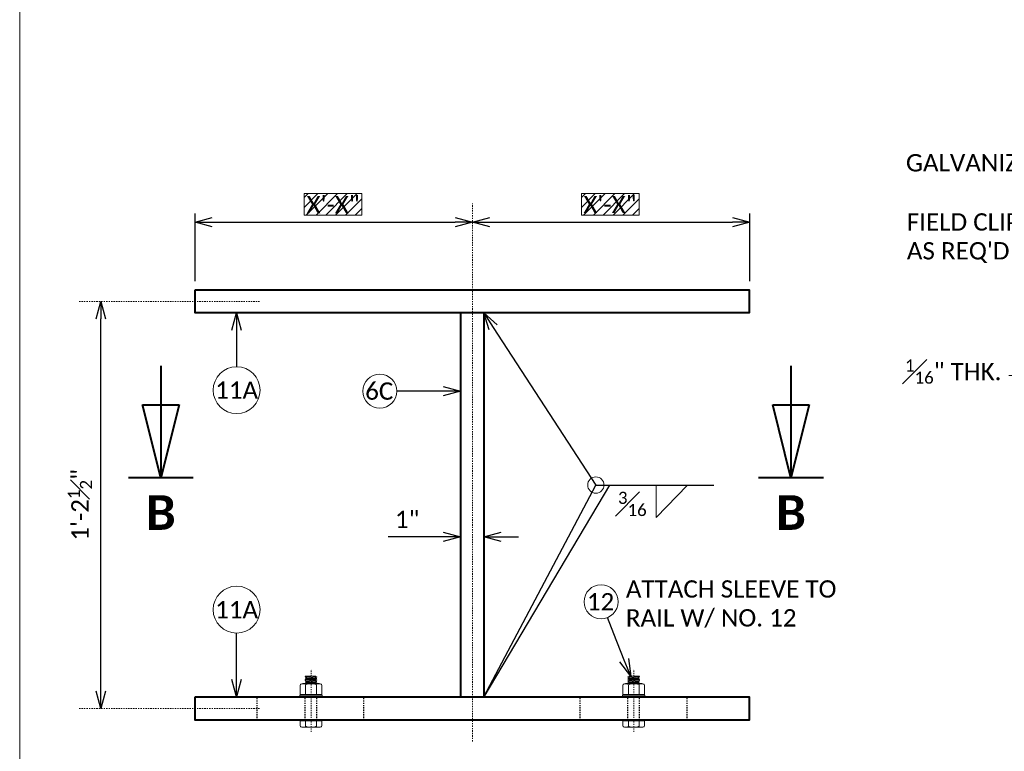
# Model space of a CAD drawing. Extents: x 5346 to 5963, y 23504 to 23756.
# Tile 2 of 15: x 5346 to 5432, y 23548 to 23611. Entities that reach past the tile are written whole.
import ezdxf
from ezdxf import colors
from ezdxf.entities.mleader import LeaderData, LeaderLine
from ezdxf.enums import TextEntityAlignment as Align
from ezdxf.math import Vec2, Vec3

# ---------------------------------------------------------------- set-up
doc = ezdxf.new("R2010")
doc.units = 0
doc.header["$MEASUREMENT"] = 0
doc.linetypes.add('Wisdot2', pattern=[0.125, 0.0625, -0.0625])
doc.linetypes.add('Wisdot4', pattern=[0.28125, 0.125, -0.0625, 0.03125, -0.0625])
for name, color, linetype, lineweight in [('B_ANNO', 7, 'Continuous', 18), ('B_ANNO_DIM', 7, 'Continuous', 18), ('B_ANNO_SYMB', 7, 'Continuous', 18), ('B_ANNO_TEXT', 7, 'Continuous', 18), ('B_CNTR', 1, 'Wisdot4', 18), ('B_DETAIL_HIDDEN', 7, 'Wisdot2', 25), ('B_DETAIL_OBJ', 7, 'Continuous', 40), ('B_STEEL_BOLT', 3, 'Continuous', 18)]:
    doc.layers.add(name, color=color, linetype=linetype, lineweight=lineweight)
doc.layers.add('B_ANNO_DESIGN_NOTES', color=1, linetype='Continuous', lineweight=18, true_color=0xff0000)
doc.layers.add('B_ANNO_NOPLOT', color=47, linetype='Continuous', lineweight=18, plot=False)
doc.styles.add('Annotative', font='calibri.ttf', dxfattribs={"height": 0.0625})
doc.styles.get("Standard").update_dxf_attribs({"font": 'calibri.ttf'})
doc.styles.add('Title', font='calibrib.ttf', dxfattribs={"height": 0.125})
doc.dimstyles.new('Annotative', dxfattribs={"dimscale": 0, "dimtxt": 0.0625, "dimasz": 0.0625, "dimexe": 0.03125, "dimexo": 0.03125, "dimgap": 0.03125, "dimtad": 1, "dimdec": 3, "dimzin": 3, "dimdsep": 46, "dimlunit": 4, "dimtxsty": 'Standard', "dimblk": 'OPEN30', "dimcen": 0.03125, "dimaunit": 1, "dimadec": 0, "dimazin": 3, "dimtfac": 0.75, "dimtdec": 3, "dimtofl": 0, "dimtmove": 0, "dimatfit": 3, "dimldrblk": 'OPEN30', "dimfxl": 1, "dimtfill": 1, "dimfrac": 1, "dimtolj": 1, "dimtzin": 0, "dimarcsym": 0})

# ---------------------------------------------------------------- blocks, each defined once
blk = doc.blocks.new('_Open30')
at = {"color": 0, "linetype": 'ByBlock', "lineweight": -2}
for p, q in [((-1, 0.268), (0, 0)), ((0, 0), (-1, -0.268)), ((0, 0), (-1, 0))]:
    blk.add_line(p, q, dxfattribs=at)
blk = doc.blocks.new('*U129')
at = {"layer": 'B_ANNO_NOPLOT', "flags": 128}
blk.add_lwpolyline([(0, 0), (0, 252), (323.9277, 252), (323.9277, 238.8552), (378, 238.8552), (378, 40.4996), (316.5708, 40.4996), (316.5708, 0)], close=True, dxfattribs=at)
blk = doc.blocks.new('AnonymousCell114')
at = {"layer": 'B_CNTR', "ltscale": 0.5}
blk.add_line((0, -3.6), (0, 1.808), dxfattribs=at)
at = {"layer": 'B_DETAIL_HIDDEN', "ltscale": 0.5}
for p, q in [((-0.496, -2.576), (-0.496, -0.576)), ((0.496, -2.576), (0.496, -0.576))]:
    blk.add_line(p, q, dxfattribs=at)
at = {"layer": 'B_STEEL_BOLT'}
for p, q in [((-0.496, 1.2), (-0.496, 1.216)), ((-0.48, 1.216), (-0.496, 1.216)), ((-0.224, 1.216), (-0.496, 1.216)), ((-0.496, 1.2), (-0.4, 1.152)), ((0.496, 1.152), (-0.496, 1.088)), ((-0.4, 1.136), (-0.496, 1.088)), ((-0.496, 1.072), (-0.496, 1.088)), ((-0.496, 1.072), (-0.4, 1.024)), ((0.496, 1.024), (-0.496, 0.96)), ((-0.4, 1.008), (-0.496, 0.96)), ((-0.496, 0.944), (-0.496, 0.96)), ((-0.496, 0.944), (-0.4, 0.896)), ((0.496, 0.896), (-0.496, 0.832)), ((-0.4, 0.88), (-0.496, 0.832)), ((-0.48, 1.216), (0.432, 1.216)), ((0.4, 1.216), (-0.4, 1.152)), ((-0.4, 1.152), (-0.4, 1.136)), ((0.4, 1.088), (-0.4, 1.024)), ((-0.4, 1.024), (-0.4, 1.008)), ((0.4, 0.96), (-0.4, 0.896)), ((-0.4, 0.896), (-0.4, 0.88)), ((0.4, 1.216), (0.4, 1.2)), ((0.4, 1.2), (0.496, 1.152)), ((0.496, 1.136), (0.4, 1.104)), ((0.4, 1.104), (0.4, 1.072)), ((0.4, 1.072), (0.496, 1.024)), ((0.496, 1.008), (0.4, 0.976)), ((0.4, 0.976), (0.4, 0.944)), ((0.4, 0.944), (0.496, 0.896)), ((0.496, 0.88), (0.4, 0.848)), ((0.496, 1.136), (0.496, 1.152)), ((0.496, 1.008), (0.496, 1.024)), ((0.496, 0.88), (0.496, 0.896)), ((-0.928, 0.448), (-0.928, -0.352)), ((-0.704, 0.576), (0.704, 0.576)), ((-0.496, 0.816), (-0.496, 0.832)), ((-0.496, 0.816), (-0.4, 0.768)), ((0.496, 0.768), (-0.496, 0.704)), ((-0.4, 0.752), (-0.496, 0.704)), ((-0.496, 0.688), (-0.496, 0.704)), ((-0.496, 0.688), (-0.4, 0.64)), ((0.496, 0.64), (-0.496, 0.576)), ((-0.4, 0.624), (-0.496, 0.576)), ((-0.464, 0.48), (-0.464, -0.352)), ((0.4, 0.832), (-0.4, 0.768)), ((-0.4, 0.768), (-0.4, 0.752)), ((0.4, 0.704), (-0.4, 0.64)), ((-0.4, 0.64), (-0.4, 0.624)), ((0.4, 0.848), (0.4, 0.816)), ((0.4, 0.816), (0.496, 0.768)), ((0.496, 0.752), (0.4, 0.72)), ((0.4, 0.72), (0.4, 0.688)), ((0.4, 0.688), (0.496, 0.64)), ((0.496, 0.624), (0.4, 0.592)), ((0.4, 0.592), (0.4, 0.576)), ((0.464, 0.48), (0.464, -0.352)), ((0.496, 0.752), (0.496, 0.768)), ((0.496, 0.624), (0.496, 0.64)), ((0.928, 0.448), (0.928, -0.352)), ((-0.976, -0.416), (0.976, -0.416)), ((-0.976, -0.576), (-0.976, -0.416)), ((-0.928, -0.352), (0.928, -0.352)), ((-0.8, -0.352), (-0.8, -0.416)), ((0.8, -0.352), (0.8, -0.416)), ((0.976, -0.576), (0.976, -0.416)), ((0.976, -0.56), (0.976, -0.416)), ((-0.928, -3.088), (-0.928, -2.656)), ((-0.928, -2.656), (0.928, -2.656)), ((-0.8, -2.656), (-0.8, -2.576)), ((-0.704, -3.21), (0.704, -3.21)), ((-0.464, -3.12), (-0.464, -2.656)), ((0.464, -3.12), (0.464, -2.656)), ((0.8, -2.656), (0.8, -2.576)), ((0.928, -3.088), (0.928, -2.656))]:
    blk.add_line(p, q, dxfattribs=at)
for centre, start, end in [((0, -0.705), 68.62043, 111.37957), ((0, -1.935), 248.62043, 291.37957)]:
    blk.add_arc(centre, 1.273, start, end, dxfattribs=at)
for centre, start_param, end_param in [((-0.692, 0.448), 0.266011, 3.141593), ((-0.692, -3.088), 3.141593, 6.017175)]:
    blk.add_ellipse(centre, major_axis=(0.236, 0), ratio=0.518522, start_param=start_param, end_param=end_param, dxfattribs=at)
at = {"layer": 'B_STEEL_BOLT', "extrusion": (0, 0, -1)}
for centre, start_param, end_param in [((0.692, 0.448), 0.266011, 3.141593), ((0.692, -3.088), 3.141593, 6.017175)]:
    blk.add_ellipse(centre, major_axis=(-0.236, 0), ratio=0.518522, start_param=start_param, end_param=end_param, dxfattribs=at)
blk = doc.blocks.new('*U42')
at = {"layer": 'B_ANNO', "lineweight": 40}
for p, q in [((0, 6.353), (0, 1.5)), ((-0.79125, 4.665), (0.79125, 4.665)), ((0, 1.5), (-0.79125, 4.665)), ((0.79125, 4.665), (0, 1.5)), ((1.404, 1.5), (-1.404, 1.5))]:
    blk.add_line(p, q, dxfattribs=at)
at = {"style": 'Title'}
blk.add_attdef('A', text='', height=1.5, dxfattribs=at).set_placement((0, 0), align=Align.MIDDLE_CENTER)
blk = doc.blocks.new('*D824')
at = {"layer": 'B_ANNO_DIM', "color": 0, "lineweight": -2, "transparency": 16777216}
for p, q in [((15.186, 85.258), (15.186, 91.123)), ((16.686, 90.373), (37.71, 90.373))]:
    blk.add_line(p, q, dxfattribs=at)
at = {"layer": 'Defpoints', "color": 0, "transparency": 16777216}
for p in [(39.21, 90.373), (39.21, 90.373), (15.186, 84.508)]:
    blk.add_point(p, dxfattribs=at)
at = {"layer": 'B_ANNO_DIM', "color": 0, "lineweight": -2, "transparency": 16777216, "xscale": 1.5, "yscale": 1.5, "zscale": 1.5, "rotation": 180}
blk.add_blockref('_Open30', (15.186, 90.373), dxfattribs=at)
at = {"layer": 'B_ANNO_DIM', "color": 0, "lineweight": -2, "transparency": 16777216, "xscale": 1.5, "yscale": 1.5, "zscale": 1.5}
blk.add_blockref('_Open30', (39.21, 90.373), dxfattribs=at)
blk = doc.blocks.new('*D845')
at = {"layer": 'B_ANNO_DIM', "color": 0, "lineweight": -2, "transparency": 16777216}
for p, q in [((63.233, 85.258), (63.233, 91.123)), ((40.71, 90.373), (61.733, 90.373))]:
    blk.add_line(p, q, dxfattribs=at)
at = {"layer": 'Defpoints', "color": 0, "transparency": 16777216}
for p in [(39.21, 90.373), (63.233, 90.373), (63.233, 84.508)]:
    blk.add_point(p, dxfattribs=at)
at = {"layer": 'B_ANNO_DIM', "color": 0, "lineweight": -2, "transparency": 16777216, "xscale": 1.5, "yscale": 1.5, "zscale": 1.5, "rotation": 180}
blk.add_blockref('_Open30', (39.21, 90.373), dxfattribs=at)
at = {"layer": 'B_ANNO_DIM', "color": 0, "lineweight": -2, "transparency": 16777216, "xscale": 1.5, "yscale": 1.5, "zscale": 1.5}
blk.add_blockref('_Open30', (63.233, 90.373), dxfattribs=at)
blk = doc.blocks.new('*D832')
at = {"layer": 'B_ANNO_DIM', "color": 0, "lineweight": -2, "transparency": 16777216}
blk.add_line((7.025, 49.752), (7.025, 82), dxfattribs=at)
at = {"layer": 'Defpoints', "color": 0, "transparency": 16777216}
for p in [(7.025, 83.5), (7.025, 83.5), (7.025, 48.252)]:
    blk.add_point(p, dxfattribs=at)
at = {"layer": 'B_ANNO_DIM', "color": 0, "lineweight": -2, "transparency": 16777216, "xscale": 1.5, "yscale": 1.5, "zscale": 1.5}
for p, rotation in [((7.025, 83.5), 90), ((7.025, 48.252), 270)]:
    blk.add_blockref('_Open30', p, dxfattribs=dict(at, rotation=rotation))
at = {"layer": 'B_ANNO_DIM', "color": 0, "transparency": 16777216, "insert": (5.219, 65.876), "char_height": 1.5, "attachment_point": 5, "rotation": 90, "bg_fill": 3, "box_fill_scale": 1.25, "bg_fill_color": 256, "bg_fill_true_color": 13158600, "bg_fill_transparency": 0}
blk.add_mtext('\\A1;1\'-2{\\H0.7x;\\S1#2;}"', dxfattribs=at)
blk = doc.blocks.new('*D869')
at = {"layer": 'B_ANNO_DIM', "color": 0, "lineweight": -2, "transparency": 16777216}
for p, q in [((36.694, 63.111), (31.928, 63.111)), ((41.694, 63.111), (43.194, 63.111))]:
    blk.add_line(p, q, dxfattribs=at)
at = {"layer": 'Defpoints', "color": 0, "transparency": 16777216}
for p in [(38.194, 63.111), (38.194, 63.111), (40.194, 63.111)]:
    blk.add_point(p, dxfattribs=at)
at = {"layer": 'B_ANNO_DIM', "color": 0, "lineweight": -2, "transparency": 16777216, "xscale": 1.5, "yscale": 1.5, "zscale": 1.5}
blk.add_blockref('_Open30', (38.194, 63.111), dxfattribs=at)
at = {"layer": 'B_ANNO_DIM', "color": 0, "lineweight": -2, "transparency": 16777216, "xscale": 1.5, "yscale": 1.5, "zscale": 1.5, "rotation": 180}
blk.add_blockref('_Open30', (40.194, 63.111), dxfattribs=at)
at = {"layer": 'B_ANNO_DIM', "color": 0, "transparency": 16777216, "insert": (33.561, 64.612), "char_height": 1.5, "attachment_point": 5, "bg_fill": 3, "box_fill_scale": 1.25, "bg_fill_color": 256, "bg_fill_true_color": 13158600, "bg_fill_transparency": 0}
blk.add_mtext('\\A1;1"', dxfattribs=at)
blk = doc.blocks.new('INS_RAILCOMBDET_BASE')
at = {"layer": 'B_ANNO_NOPLOT', "flags": 128}
blk.add_lwpolyline([(0, 0), (0, 252), (323.9277, 252), (323.9277, 238.8552), (378, 238.8552), (378, 40.4996), (316.5708, 40.4996), (316.5708, 0)], close=True, dxfattribs=at)
at = {"layer": 'B_ANNO_DIM', "style": 'Annotative'}
for tag, p in [('DIM1', (16.8756, 35.0438)), ('DIM2', (24.0236, 35.0431)), ('DIM3', (33.1672, 35.0415)), ('DIM4', (42.9335, 35.0515)), ('DIM5', (52.1278, 35.0447)), ('DIM6', (59.2611, 35.0364))]:
    blk.add_attdef(tag, p, '', height=1.5, dxfattribs=at)
at = {"layer": 'B_ANNO_TEXT', "style": 'Annotative'}
for tag, p in [('PAINT#', (332.0007, 61.9711)), ('PAINTN', (340.4853, 61.9589))]:
    blk.add_attdef(tag, p, '', height=1.5, dxfattribs=at)
at = {"layer": 'B_ANNO_DIM'}
ml = blk.add_multileader_mtext('Standard', dxfattribs=at)
ml.set_content('GALVANIZED', color=256)
ml.set_leader_properties()
ml.set_arrow_properties(name='OPEN30')
ml.build(insert=Vec2(0, 0))
ml.multileader.update_dxf_attribs({"text_right_attachment_type": 3, "dogleg_length": 0.0625, "arrow_head_size": 1.5, "scale": 24})
ctx = ml.context
ctx.base_point, ctx.scale, ctx.char_height, ctx.arrow_head_size, ctx.landing_gap_size, ctx.plane_origin = Vec3(76.0192, 95.4946), 24, 1.5, 1.5, 0.75, Vec3(97.1194, 95.4807)
ctx.right_attachment = 3
notes = []
notes.append((ctx, [(0, (1, 1, 0), (91.2015, 95.4807), (-1, 0), 1.5, [(0, [(94.2525, 95.4807), (91.2015, 95.4807), (91.2015, 95.4807)], 0, [])])]))
ctx.mtext.insert, ctx.mtext.width, ctx.mtext.flow_direction = Vec3(76.7692, 96.255), 12.284824, 5
ml = blk.add_multileader_mtext('Standard', dxfattribs=at)
ml.set_content("FIELD CLIP\\PAS REQ'D", color=256)
ml.set_leader_properties()
ml.set_arrow_properties(name='OPEN30')
ml.build(insert=Vec2(0, 0))
ml.multileader.update_dxf_attribs({"text_right_attachment_type": 3, "dogleg_length": 0.0625, "arrow_head_size": 1.5, "scale": 24})
ctx = ml.context
ctx.base_point, ctx.scale, ctx.char_height, ctx.arrow_head_size, ctx.landing_gap_size, ctx.plane_origin = Vec3(76.0943, 90.2733), 24, 1.5, 1.5, 0.75, Vec3(93.6156, 87.7468)
ctx.right_attachment = 3
notes.append((ctx, [(0, (1, 1, 0), (88.8565, 87.7468), (-1, 0), 1.6794, [(0, [(95.2245, 87.7468), (88.8565, 87.7468), (88.8565, 87.7468)], 0, [])])]))
ctx.mtext.insert, ctx.mtext.width, ctx.mtext.defined_height, ctx.mtext.flow_direction = Vec3(76.8443, 91.1335), 10.708744, 9.9728, 5
ml = blk.add_multileader_mtext('Standard', dxfattribs=at)
ml.set_content('\\A1;{\\H0.7x;\\S1#16;}" THK.', color=256)
ml.set_leader_properties()
ml.set_arrow_properties(name='OPEN30')
ml.build(insert=Vec2(0, 0))
ml.multileader.update_dxf_attribs({"text_right_attachment_type": 3, "dogleg_length": 0.0625, "arrow_head_size": 1.5, "scale": 24})
ctx = ml.context
ctx.base_point, ctx.scale, ctx.char_height, ctx.arrow_head_size, ctx.landing_gap_size, ctx.plane_origin = Vec3(75.935, 77.7199), 24, 1.5, 1.5, 0.75, Vec3(96.3781, 77.0924)
ctx.right_attachment = 3
notes.append((ctx, [(0, (1, 1, 0), (91.1631, 77.0924), (-1, 0), 5.4864, [(0, [(94.2525, 77.0924), (91.1631, 77.0924), (91.1631, 77.0924)], 0, [])])]))
ctx.mtext.insert, ctx.mtext.flow_direction = Vec3(76.685, 78.4751), 5
for ctx, leaders in notes:
    for number, flags, end, landing, length, lines in leaders:
        leader = LeaderData()
        leader.index, (leader.has_last_leader_line, leader.has_dogleg_vector, leader.attachment_direction) = number, flags
        leader.last_leader_point, leader.dogleg_vector, leader.dogleg_length = Vec3(end), Vec3(landing), length
        for number, points, colour, breaks in lines:
            line = LeaderLine()
            line.index, line.vertices, line.color, line.breaks = number, Vec3.list(points), colors.encode_raw_color(colour), breaks
            leader.lines.append(line)
        ctx.leaders.append(leader)
blk = doc.blocks.new('*U796')
at = {"layer": 'B_ANNO_DESIGN_NOTES'}
h = blk.add_hatch(dxfattribs=at)
h.set_pattern_fill('ANSI31', color=256, scale=4.8)
h.set_pattern_definition([(45, (-5685.6935, -23588.3682), (-0.424264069, 0.424264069), [])])
h.paths.add_polyline_path([(29.6381, 92.8333), (24.648, 92.8333), (24.648, 90.9752), (29.6381, 90.9752)])
h = blk.add_hatch(dxfattribs=at)
h.set_pattern_fill('ANSI31', color=256, scale=4.8)
h.set_pattern_definition([(45, (-5661.6697, -23588.3682), (-0.424264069, 0.424264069), [])])
h.paths.add_polyline_path([(53.6619, 92.8333), (48.6718, 92.8333), (48.6718, 90.9752), (53.6619, 90.9752)])
at = {"layer": 'B_ANNO_DESIGN_NOTES', "flags": 128}
for points in [[(24.648, 92.8333), (29.6381, 92.8333), (29.6381, 90.9752), (24.648, 90.9752), (24.648, 92.8333)], [(48.6718, 92.8333), (53.6619, 92.8333), (53.6619, 90.9752), (48.6718, 90.9752), (48.6718, 92.8333)]]:
    blk.add_lwpolyline(points, dxfattribs=at)
at = {"layer": 'B_ANNO_DIM'}
for p, q in [((57.8522, 67.591), (55.1358, 64.798)), ((55.1358, 64.798), (55.1358, 67.591))]:
    blk.add_line(p, q, dxfattribs=at)
blk.add_circle((49.9067, 67.591), 0.7063, dxfattribs=at)
at = {"layer": 'B_ANNO_NOPLOT', "flags": 128}
blk.add_lwpolyline([(0, 0), (0, 252), (323.9277, 252), (323.9277, 238.8552), (378, 238.8552), (378, 40.4996), (316.5708, 40.4996), (316.5708, 0)], close=True, dxfattribs=at)
at = {"layer": 'B_ANNO_SYMB'}
for centre, radius in [((18.7907, 75.8116), 2.0321), ((31.1919, 75.7263), 1.4742), ((50.3605, 57.4849), 1.4742), ((18.7907, 56.8036), 2.0321)]:
    blk.add_circle(centre, radius, dxfattribs=at)
at = {"layer": 'B_CNTR'}
for p, q in [((39.2096, 45.3754), (39.2096, 91.9889)), ((20.7858, 83.4998), (5.1634, 83.4998)), ((20.7858, 48.2518), (5.1634, 48.2518))]:
    blk.add_line(p, q, dxfattribs=at)
at = {"layer": 'B_DETAIL_HIDDEN', "ltscale": 0.5}
for p, q in [((20.5618, 47.2438), (20.5618, 49.2438)), ((29.8098, 47.2438), (29.8098, 49.2438)), ((48.5618, 47.2438), (48.5618, 49.2438)), ((57.8098, 47.2438), (57.8098, 49.2438))]:
    blk.add_line(p, q, dxfattribs=at)
at = {"layer": 'B_DETAIL_OBJ'}
for p, q in [((38.1938, 82.5078), (38.1938, 49.2438)), ((40.1938, 82.5078), (40.1938, 49.2438))]:
    blk.add_line(p, q, dxfattribs=at)
at = {"layer": 'B_DETAIL_OBJ', "flags": 128}
for points in [[(15.1858, 84.5078), (63.1858, 84.5078), (63.1858, 82.5078), (15.1858, 82.5078), (15.1858, 84.5078)], [(15.1858, 49.2438), (63.1858, 49.2438), (63.1858, 47.2438), (15.1858, 47.2438), (15.1858, 49.2438)]]:
    blk.add_lwpolyline(points, dxfattribs=at)
at = {"xscale": 2, "yscale": 2, "zscale": 2}
for p in [(12.2245, 65.2146), (66.8096, 65.2146)]:
    blk.add_blockref('*U42', p, dxfattribs=at).add_auto_attribs({'A': 'B'})
at = {"color": 7, "linetype": 'Continuous', "lineweight": 18}
blk.add_blockref('AnonymousCell114', (25.2338, 49.8198), dxfattribs=at)
at = {"color": 7, "linetype": 'Continuous', "lineweight": 18, "xscale": -1}
blk.add_blockref('AnonymousCell114', (53.1854, 49.8198), dxfattribs=at)
at = {"layer": 'B_ANNO_DIM', "insert": (51.8203, 67.0102), "char_height": 1.5, "width": 13.723268, "attachment_point": 1, "line_spacing_factor": 0.9, "style": 'Annotative'}
blk.add_mtext('\\A1;{\\H0.7x;\\S3#16;}', dxfattribs=at)
at = {"layer": 'B_ANNO_DIM', "insert": (52.5091, 59.3434), "char_height": 1.5, "width": 109.373303, "attachment_point": 1, "style": 'Annotative'}
blk.add_mtext('\\A1;ATTACH SLEEVE TO\\PRAIL W/ NO. 12', dxfattribs=at)
at = {"layer": 'B_ANNO_DIM', "style": 'Annotative'}
for tag, p in [('DIM17', (24.8491, 91.1315)), ('DIM18', (48.8322, 91.1422))]:
    blk.add_attdef(tag, p, '', height=1.5, dxfattribs=at)
at = {"layer": 'B_ANNO_TEXT', "char_height": 1.5, "width": 3.563823, "attachment_point": 5, "style": 'Annotative'}
for s, insert in [('11A', (18.7907, 75.8116)), ('6C', (31.1432, 75.7263)), ('12', (50.3118, 57.4849)), ('11A', (18.7907, 56.8036))]:
    blk.add_mtext(s, dxfattribs=dict(at, insert=insert))
at = {"layer": 'B_ANNO_TEXT', "style": 'Annotative'}
blk.add_attdef('BARL7', (298.428, 169.3312), '', height=1.5, dxfattribs=at)
at = {"layer": 'B_ANNO_DIM'}
for base, p1, p2, picture, middle in [((39.2096, 90.3732), (15.1858, 84.5078), (39.2096, 90.3732), '*D824', (27.1977, 90.3732)), ((63.2334, 90.3732), (39.2096, 90.3732), (63.2334, 84.5078), '*D845', (51.2215, 90.3732))]:
    dim = blk.add_linear_dim(base=base, p1=p1, p2=p2, text=' ', dimstyle='Annotative', dxfattribs=at)
    dim.commit()
    dim.dimension.update_dxf_attribs({"geometry": picture, "text_midpoint": middle})
ml = blk.add_multileader_mtext('Standard', dxfattribs=at)
ml.set_content('', color=256)
ml.set_leader_properties()
ml.set_arrow_properties(name='OPEN30')
ml.build(insert=Vec2(0, 0))
ml.multileader.update_dxf_attribs({"text_right_attachment_type": 3, "dogleg_length": 0.0625, "arrow_head_size": 1.5, "scale": 24})
ctx = ml.context
ctx.base_point, ctx.scale, ctx.char_height, ctx.arrow_head_size, ctx.landing_gap_size, ctx.plane_origin, ctx.plane_x_axis, ctx.plane_y_axis = Vec3(18.7907, 77.8437), 24, 1.5, 1.5, 0.75, Vec3(18.7907, 82.8216), Vec3(0, -1), Vec3(1, 0)
ctx.right_attachment = 3
notes = []
notes.append((ctx, [(0, (1, 1, 0), (18.7907, 79.3437), (0, -1), 1.5, [(0, [(18.7907, 82.5078), (18.7907, 79.3437), (18.7907, 79.3437)], 0, [])])]))
ctx.mtext.insert, ctx.mtext.text_direction, ctx.mtext.rotation, ctx.mtext.flow_direction = Vec3(19.5407, 77.0937), Vec3(0, -1), 4.712389, 5
ml = blk.add_multileader_mtext('Standard', dxfattribs=at)
ml.set_content('', color=256)
ml.set_leader_properties()
ml.set_arrow_properties(name='OPEN30')
ml.build(insert=Vec2(0, 0))
ml.multileader.update_dxf_attribs({"text_right_attachment_type": 3, "dogleg_length": 0.0625, "arrow_head_size": 1.5, "scale": 24})
ctx = ml.context
ctx.base_point, ctx.scale, ctx.char_height, ctx.arrow_head_size, ctx.landing_gap_size, ctx.plane_origin = Vec3(60.131, 67.591), 24, 1.5, 1.5, 0.75, Vec3(40.2125, 73.8362)
ctx.right_attachment = 3
notes.append((ctx, [(0, (1, 1, 0), (54.581, 67.591), (1, 0), 5.55, [(1, [(40.1938, 82.5078), (49.9067, 67.591), (51.0845, 67.591), (40.1938, 49.2438), (49.9067, 67.591)], 0, [])])]))
ctx.mtext.insert, ctx.mtext.flow_direction = Vec3(60.881, 68.341), 5
ml = blk.add_multileader_mtext('Standard', dxfattribs=at)
ml.set_content('', color=256)
ml.set_leader_properties()
ml.set_arrow_properties(name='OPEN30')
ml.build(insert=Vec2(0, 0))
ml.multileader.update_dxf_attribs({"text_right_attachment_type": 3, "dogleg_length": 0.0625, "arrow_head_size": 1.5, "scale": 24})
ctx = ml.context
ctx.base_point, ctx.scale, ctx.char_height, ctx.arrow_head_size, ctx.landing_gap_size, ctx.plane_origin = Vec3(31.1661, 75.7263), 24, 1.5, 1.5, 0.75, Vec3(37.644, 75.7263)
ctx.right_attachment = 3
notes.append((ctx, [(0, (1, 1, 0), (34.1661, 75.7263), (-1, 0), 1.5, [(0, [(38.1938, 75.7263), (34.1661, 75.7263), (34.1661, 75.7263)], 0, [])])]))
ctx.mtext.insert, ctx.mtext.rotation, ctx.mtext.flow_direction = Vec3(31.9161, 76.4763), 6.2831853, 5
ml = blk.add_multileader_mtext('Standard', dxfattribs=at)
ml.set_content('', color=256)
ml.set_leader_properties()
ml.set_arrow_properties(name='OPEN30')
ml.build(insert=Vec2(0, 0))
ml.multileader.update_dxf_attribs({"text_right_attachment_type": 3, "dogleg_length": 0.0625, "arrow_head_size": 1.5, "scale": 24})
ctx = ml.context
ctx.base_point, ctx.scale, ctx.char_height, ctx.arrow_head_size, ctx.landing_gap_size, ctx.plane_origin, ctx.plane_x_axis, ctx.plane_y_axis = Vec3(50.905, 56.1149), 24, 1.5, 1.5, 0.75, Vec3(52.7439, 51.4892), Vec3(-0.3694063, 0.929268), Vec3(-0.929268, -0.3694063)
ctx.right_attachment = 3
notes.append((ctx, [(0, (1, 1, 0), (51.4592, 54.721), (-0.3694063, 0.929268), 1.5, [(0, [(52.9241, 51.0358), (51.4592, 54.721), (51.4592, 54.721)], 0, [])])]))
ctx.mtext.insert, ctx.mtext.text_direction, ctx.mtext.rotation, ctx.mtext.flow_direction = Vec3(51.3249, 57.089), Vec3(0.3694063, -0.929268), 5.0907591, 5
ml = blk.add_multileader_mtext('Standard', dxfattribs=at)
ml.set_content('', color=256)
ml.set_leader_properties()
ml.set_arrow_properties(name='OPEN30')
ml.build(insert=Vec2(0, 0))
ml.multileader.update_dxf_attribs({"text_right_attachment_type": 3, "dogleg_length": 0.0625, "arrow_head_size": 1.5, "scale": 24})
ctx = ml.context
ctx.base_point, ctx.scale, ctx.char_height, ctx.arrow_head_size, ctx.landing_gap_size, ctx.plane_origin, ctx.plane_x_axis, ctx.plane_y_axis = Vec3(18.7907, 56.2714), 24, 1.5, 1.5, 0.75, Vec3(18.7907, 49.7936), Vec3(0, -1), Vec3(1, 0)
ctx.right_attachment = 3
notes.append((ctx, [(0, (1, 1, 0), (18.7907, 53.2714), (0, 1), 1.5, [(0, [(18.7907, 49.2438), (18.7907, 53.2714), (18.7907, 53.2714)], 0, [])])]))
ctx.mtext.insert, ctx.mtext.text_direction, ctx.mtext.rotation, ctx.mtext.flow_direction = Vec3(19.5407, 55.5214), Vec3(0, -1), 4.712389, 5
for ctx, leaders in notes:
    for number, flags, end, landing, length, lines in leaders:
        leader = LeaderData()
        leader.index, (leader.has_last_leader_line, leader.has_dogleg_vector, leader.attachment_direction) = number, flags
        leader.last_leader_point, leader.dogleg_vector, leader.dogleg_length = Vec3(end), Vec3(landing), length
        for number, points, colour, breaks in lines:
            line = LeaderLine()
            line.index, line.vertices, line.color, line.breaks = number, Vec3.list(points), colors.encode_raw_color(colour), breaks
            leader.lines.append(line)
        ctx.leaders.append(leader)
dim = blk.add_linear_dim(base=(7.025, 83.4998), p1=(7.025, 48.2518), p2=(7.025, 83.4998), angle=90, text='1\'-2{\\H0.7x;\\S1#2;}"', dimstyle='Annotative', dxfattribs=at)
dim.commit()
dim.dimension.update_dxf_attribs({"geometry": '*D832', "text_midpoint": (5.2185, 65.8758)})
dim = blk.add_linear_dim(base=(38.1938, 63.1107), p1=(40.1938, 63.1107), p2=(38.1938, 63.1107), dimstyle='Annotative', override={"dimlfac": 0.5}, dxfattribs=at)
dim.commit()
dim.dimension.update_dxf_attribs({"geometry": '*D869', "text_midpoint": (33.5611, 64.6124)})

msp = doc.modelspace()

# ---------------------------------------------------------------- block references
at = {"layer": 'B_ANNO_DIM'}
msp.add_blockref('INS_RAILCOMBDET_BASE', (5346.242, 23503.502), dxfattribs=at)

# ---------------------------------------------------------------- next in the draw order: block references
msp.add_blockref('*U129', (5346.242, 23503.502))

# ---------------------------------------------------------------- next in the draw order: block references
ref = msp.add_blockref('*U796', (5346.242, 23503.502))
ref.add_attrib('DIM17', 'X\'-X"', (5371.091, 23594.634), dxfattribs={"layer": 'B_ANNO_DIM', "height": 1.5, "style": 'Annotative'})
ref.add_attrib('DIM18', 'X\'-X"', (5395.074, 23594.645), dxfattribs={"layer": 'B_ANNO_DIM', "height": 1.5, "style": 'Annotative'})

doc.saveas('drawing.dxf')
